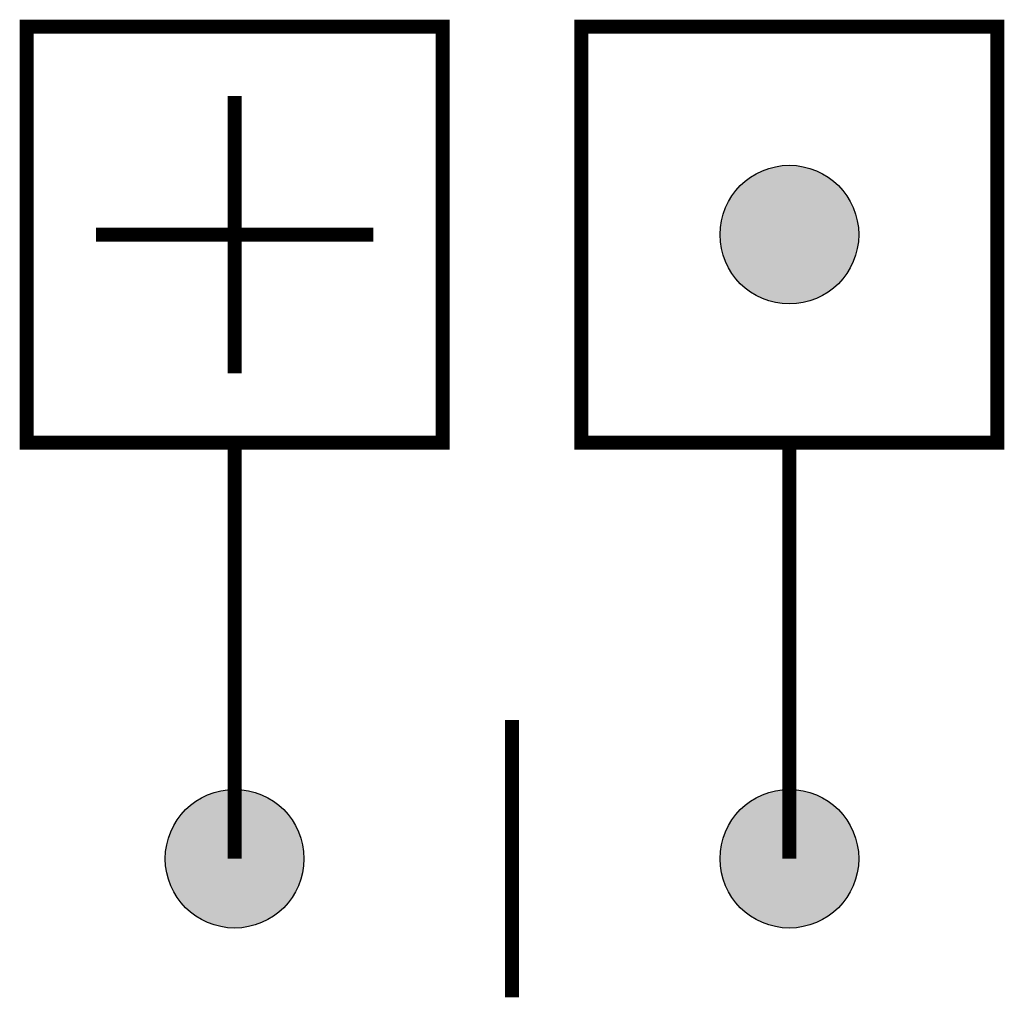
# Model space of a CAD drawing. Header units: inches. Extents: x -3.55 to 3.55, y -1.05 to 6.05.
import ezdxf

# ---------------------------------------------------------------- set-up
doc = ezdxf.new("R2010")
doc.units = ezdxf.units.IN
doc.header["$MEASUREMENT"] = 0

# ---------------------------------------------------------------- blocks, each defined once
blk = doc.blocks.new('A$C199A22AE')
h = blk.add_hatch(color=256)
edge = h.paths.add_edge_path()
edge.add_arc((0.5, 0.5), 0.5, 0, 360)
blk.add_circle((0.5, 0.5), 0.5)

msp = doc.modelspace()

# ---------------------------------------------------------------- linework, layer by layer
at = {"color": 7, "const_width": 0.1}
for points in [[(-3.5, 6), (-0.5, 6), (-0.5, 3), (-3.5, 3)], [(0.5, 6), (3.5, 6), (3.5, 3), (0.5, 3)]]:
    msp.add_lwpolyline(points, close=True, dxfattribs=at)
for points in [[(-2, 5.5), (-2, 3.5)], [(-3, 4.5), (-1, 4.5)], [(-2, 3), (-2, 0)], [(2, 3), (2, 0)], [(0, 1), (0, -1)]]:
    msp.add_lwpolyline(points, dxfattribs=at)

# ---------------------------------------------------------------- block references
at = {"color": 7}
for p in [(1.5, 4), (-2.5, -0.5), (1.5, -0.5)]:
    msp.add_blockref('A$C199A22AE', p, dxfattribs=at)

doc.saveas('drawing.dxf')
